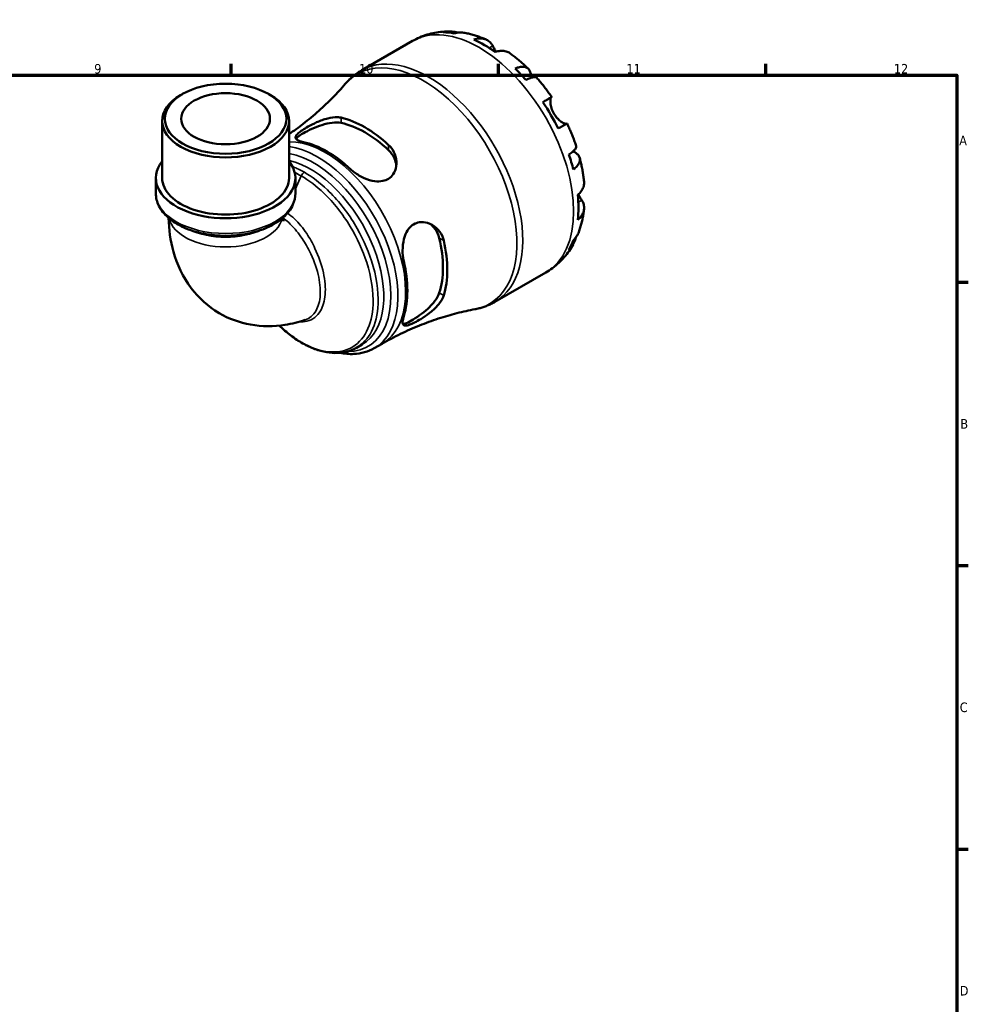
# Model space of a CAD drawing. Header units: millimetres. Extents: x 0 to 902, y 0 to 823.
# Tile 6 of 6: x 575 to 824, y 331 to 588. Entities that reach past the tile are written whole.
import ezdxf

# ---------------------------------------------------------------- set-up
doc = ezdxf.new("R2010")
doc.units = ezdxf.units.MM
for name, color, linetype, lineweight in [('Border (ISO)', 7, 'Continuous', 70), ('Visible (ISO)', 7, 'Continuous', 50), ('Visible Narrow (ISO)', 7, 'Continuous', 35)]:
    doc.layers.add(name, color=color, linetype=linetype, lineweight=lineweight)
doc.styles.add('Note Text (ISO)', font='tahoma.ttf')

# ---------------------------------------------------------------- blocks, each defined once
blk = doc.blocks.new('Borders Default Border')
at = {"layer": 'Border (ISO)'}
for p, q in [((630.75, 574), (630.75, 576.9)), ((700.83, 574), (700.83, 576.9)), ((770.92, 574), (770.92, 576.9)), ((821, 519.75), (823.9, 519.75)), ((821, 445.5), (823.9, 445.5)), ((821, 371.25), (823.9, 371.25))]:
    blk.add_line(p, q, dxfattribs=at)
at = {"layer": 'Border (ISO)', "flags": 128}
blk.add_lwpolyline([(20, 20), (20, 574), (821, 574), (821, 20), (20, 20)], dxfattribs=at)
at = {"layer": 'Border (ISO)', "color": 232, "true_color": 0xca0064, "char_height": 2.5, "attachment_point": 7, "style": 'Note Text (ISO)'}
for s, insert in [('9', (594.88, 574.35)), ('10', (664.29, 574.35)), ('11', (734.37, 574.4)), ('12', (804.46, 574.4)), ('A', (821.59, 555.62)), ('B', (821.89, 481.38)), ('C', (821.73, 407.08)), ('D', (821.73, 332.88))]:
    blk.add_mtext(s, dxfattribs=dict(at, insert=insert))

msp = doc.modelspace()

# ---------------------------------------------------------------- linework, layer by layer
at = {"layer": 'Visible (ISO)'}
for p, q in [((664.984, 575.248), (678.309, 582.921)), ((618.004, 569.009), (617.507, 568.721)), ((640.611, 569.009), (641.108, 568.721)), ((612.683, 547.016), (612.683, 561.977)), ((645.932, 547.016), (645.932, 561.977)), ((611.02, 543.017), (611.02, 547.016)), ((647.594, 543.017), (647.594, 547.016)), ((699.916, 514.587), (713.242, 522.26)), ((663.627, 502.575), (665.097, 503.421)), ((668.284, 502.429), (670.306, 503.594))]:
    msp.add_line(p, q, dxfattribs=at)
for centre, major_axis, ratio, start_param, end_param in [((697.19, 553.405), (-17.365, 30.155), 0.5780931, 5.8300396, 5.9548003), ((697.19, 553.405), (-17.365, 30.155), 0.5780931, 5.3845169, 5.6149248), ((697.19, 553.405), (-17.365, 30.155), 0.5780931, 5.0446414, 5.1694021), ((629.307, 561.977), (-16.625, 0), 0.5758617, 5.5016397, 10.2063236), ((697.19, 553.405), (-17.365, 30.155), 0.5780931, 4.5991188, 4.8295266), ((665.812, 535.336), (15.245, -26.474), 0.5780931, 2.0659342, 2.6503222), ((665.812, 535.336), (14.447, -25.088), 0.5780931, 2.0492686, 2.6669878), ((655.912, 529.635), (-14.847, 25.782), 0.5780931, 5.1994456, 5.7999961), ((697.19, 553.405), (-17.365, 30.155), 0.5780931, 4.2592433, 4.3840039), ((629.307, 547.016), (-18.287, 0), 0.5758617, 5.8534856, 9.8544776), ((629.307, 547.016), (-16.625, 0), 0.5758617, 0, 3.1415927), ((697.19, 553.405), (-17.365, 30.155), 0.5780931, 3.8137206, 4.0441285), ((665.812, 535.336), (14.447, -25.088), 0.5780931, 0.4784723, 1.0961914), ((665.812, 535.336), (15.245, -26.474), 0.5780931, 0.4951378, 1.0795259), ((697.19, 553.405), (17.365, -30.155), 0.5780931, 0.3322525, 0.4570131), ((655.912, 529.635), (-14.847, 25.782), 0.5780931, 3.6286493, 4.2291998)]:
    msp.add_ellipse(centre, major_axis=major_axis, ratio=ratio, start_param=start_param, end_param=end_param, dxfattribs=at)
for major_axis in [(15.925, 0), (11.637, 0)]:
    msp.add_ellipse((629.307, 562.55), major_axis=major_axis, ratio=0.5758617, dxfattribs=at)
for points, knots in [([(678.309, 582.921), (678.915, 583.27), (679.54, 583.584), (680.818, 584.137), (681.471, 584.377), (682.793, 584.781), (683.462, 584.946), (684.805, 585.202), (685.478, 585.293), (686.821, 585.408), (687.49, 585.431), (688.155, 585.423)], [5.49972085, 5.49972085, 5.49972085, 5.49972085, 5.56571751, 5.56571751, 5.63171416, 5.63171416, 5.69771082, 5.69771082, 5.76370747, 5.76370747, 5.82970413, 5.82970413, 5.82970413, 5.82970413]), ([(686.375, 585.187), (686.875, 585.328), (687.389, 585.403), (688.351, 585.436), (688.888, 585.393), (689.639, 585.233), (689.858, 585.173), (690.073, 585.104)], [0.18971835, 0.18971835, 0.18971835, 0.18971835, 0.3698032, 0.3698032, 0.55498435, 0.55498435, 0.63215004, 0.63215004, 0.63215004, 0.63215004]), ([(691.722, 585.084), (691.343, 585.15), (690.958, 585.171), (690.163, 585.134), (689.686, 585.056), (689.209, 584.912)], [5.42317109, 5.42317109, 5.42317109, 5.42317109, 5.5737621, 5.5737621, 5.75384696, 5.75384696, 5.75384696, 5.75384696]), ([(691.722, 585.084), (692.129, 585.013), (692.533, 584.931), (693.335, 584.747), (693.732, 584.645), (694.519, 584.424), (694.91, 584.303), (695.683, 584.046), (696.067, 583.909), (696.826, 583.618), (697.202, 583.464), (697.575, 583.303)], [5.94991793, 5.94991793, 5.94991793, 5.94991793, 5.99193941, 5.99193941, 6.03396089, 6.03396089, 6.07598237, 6.07598237, 6.11800385, 6.11800385, 6.16002533, 6.16002533, 6.16002533, 6.16002533]), ([(694.361, 583.294), (694.813, 583.447), (695.255, 583.54), (696.048, 583.616), (696.472, 583.602), (697.263, 583.444), (697.63, 583.299), (698.248, 582.938), (698.555, 582.686), (699.019, 582.147), (699.194, 581.884), (699.34, 581.61)], [0.18972425, 0.18972425, 0.18972425, 0.18972425, 0.36926522, 0.36926522, 0.55452014, 0.55452014, 0.73977506, 0.73977506, 0.92607912, 0.92607912, 1.06568045, 1.06568045, 1.06568045, 1.06568045]), ([(699.34, 581.61), (699.405, 581.485), (699.477, 581.35), (699.629, 581.071), (699.707, 580.929), (699.895, 580.595), (700.007, 580.401), (700.149, 580.164), (700.17, 580.128), (700.192, 580.093)], [-0.64798358, -0.64798358, -0.64798358, -0.64798358, -0.58129223, -0.58129223, -0.51957432, -0.51957432, -0.44316993, -0.44316993, -0.4297859, -0.4297859, -0.4297859, -0.4297859]), ([(703.867, 579.684), (703.777, 579.749), (703.686, 579.808), (703.287, 580.042), (702.92, 580.186), (702.129, 580.344), (701.705, 580.358), (700.911, 580.282), (700.47, 580.19), (700.018, 580.037)], [5.1737673, 5.1737673, 5.1737673, 5.1737673, 5.22854914, 5.22854914, 5.41380406, 5.41380406, 5.59905898, 5.59905898, 5.77859995, 5.77859995, 5.77859995, 5.77859995]), ([(703.867, 579.684), (704.204, 579.44), (704.538, 579.19), (705.199, 578.679), (705.527, 578.418), (706.174, 577.884), (706.495, 577.611), (707.129, 577.055), (707.443, 576.772), (708.063, 576.196), (708.37, 575.902), (708.673, 575.604)], [0.12660616, 0.12660616, 0.12660616, 0.12660616, 0.16914562, 0.16914562, 0.21168508, 0.21168508, 0.25422453, 0.25422453, 0.29676399, 0.29676399, 0.33930345, 0.33930345, 0.33930345, 0.33930345]), ([(660.666, 571.662), (660.91, 571.945), (661.163, 572.221), (661.688, 572.756), (661.96, 573.015), (662.521, 573.515), (662.81, 573.756), (663.405, 574.218), (663.711, 574.439), (664.337, 574.86), (664.657, 575.059), (664.984, 575.248)], [5.29974363, 5.29974363, 5.29974363, 5.29974363, 5.33973907, 5.33973907, 5.37973452, 5.37973452, 5.41972996, 5.41972996, 5.45972541, 5.45972541, 5.49972085, 5.49972085, 5.49972085, 5.49972085]), ([(705.17, 575.72), (705.601, 575.891), (706.008, 576.01), (706.721, 576.146), (707.089, 576.173), (707.747, 576.112), (708.038, 576.024), (708.5, 575.776), (708.715, 575.594), (709.046, 575.124), (709.161, 574.837), (709.293, 574.24), (709.321, 573.874), (709.293, 573.4), (709.287, 573.33), (709.28, 573.259)], [0.1897184, 0.1897184, 0.1897184, 0.1897184, 0.3698032, 0.3698032, 0.5549844, 0.5549844, 0.7401655, 0.7401655, 0.9258164, 0.9258164, 1.1114673, 1.1114673, 1.2978252, 1.2978252, 1.3296564, 1.3296564, 1.3296564, 1.3296564]), ([(710.878, 573.279), (710.811, 573.354), (710.717, 573.405), (710.455, 573.474), (710.244, 573.479), (709.722, 573.396), (709.411, 573.309), (708.783, 573.083), (708.411, 572.926), (708.005, 572.731)], [5.06842871, 5.06842871, 5.06842871, 5.06842871, 5.20339981, 5.20339981, 5.38858096, 5.38858096, 5.5737621, 5.5737621, 5.75384696, 5.75384696, 5.75384696, 5.75384696]), ([(710.878, 573.279), (711.159, 572.962), (711.436, 572.641), (711.983, 571.991), (712.253, 571.662), (712.784, 570.996), (713.046, 570.659), (713.563, 569.978), (713.817, 569.634), (714.317, 568.939), (714.563, 568.588), (714.805, 568.233)], [0.44562107, 0.44562107, 0.44562107, 0.44562107, 0.48754131, 0.48754131, 0.52946156, 0.52946156, 0.5713818, 0.5713818, 0.61330205, 0.61330205, 0.65522229, 0.65522229, 0.65522229, 0.65522229]), ([(660.666, 571.662), (659.648, 570.48), (658.559, 569.293), (656.242, 566.933), (655.015, 565.761), (652.432, 563.458), (651.076, 562.328), (648.459, 560.295), (647.213, 559.384), (645.932, 558.505)], [5.29974363, 5.29974363, 5.29974363, 5.29974363, 5.33973907, 5.33973907, 5.37973452, 5.37973452, 5.41972996, 5.41972996, 5.45389392, 5.45389392, 5.45389392, 5.45389392]), ([(712.473, 566.899), (712.86, 567.121), (713.202, 567.318), (713.763, 567.64), (714.029, 567.793), (714.444, 568.03), (714.594, 568.115), (714.773, 568.217), (714.819, 568.242), (714.789, 568.222), (714.742, 568.194), (714.668, 568.151)], [0.18972425, 0.18972425, 0.18972425, 0.18972425, 0.36926522, 0.36926522, 0.55452014, 0.55452014, 0.73977506, 0.73977506, 0.92607912, 0.92607912, 1.06568045, 1.06568045, 1.06568045, 1.06568045]), ([(714.668, 568.151), (714.647, 568.138), (714.627, 568.12), (714.569, 568.044), (714.534, 567.968), (714.477, 567.756), (714.454, 567.619), (714.424, 567.224), (714.428, 566.944), (714.501, 566.233), (714.585, 565.793), (714.874, 564.859), (715.082, 564.375), (715.347, 563.917)], [-0.64434498, -0.64434498, -0.64434498, -0.64434498, -0.60308586, -0.60308586, -0.52007987, -0.52007987, -0.43273909, -0.43273909, -0.31000661, -0.31000661, -0.15868997, -0.15868997, 0, 0, 0, 0]), ([(649.69, 556.453), (649.485, 556.498), (649.294, 556.546), (648.594, 556.746), (648.202, 556.919), (647.666, 557.342), (647.572, 557.6), (647.779, 558.153), (648.001, 558.429), (648.64, 559), (649.001, 559.273), (649.872, 559.864), (650.37, 560.172), (651.613, 560.878), (652.37, 561.266), (654.121, 562.047), (655.124, 562.412), (656.985, 562.874), (657.851, 562.987), (658.969, 562.944), (659.291, 562.904), (659.589, 562.836)], [-2.4578268, -2.4578268, -2.4578268, -2.4578268, -2.3666352, -2.3666352, -2.0973585, -2.0973585, -1.7850668, -1.7850668, -1.5391239, -1.5391239, -1.3442775, -1.3442775, -1.1470909, -1.1470909, -0.8924186, -0.8924186, -0.5700865, -0.5700865, -0.2686379, -0.2686379, -0.135989, -0.135989, -0.135989, -0.135989]), ([(715.347, 563.917), (715.495, 563.66), (715.659, 563.414), (716.024, 562.935), (716.225, 562.706), (716.715, 562.212), (717.004, 561.97), (717.538, 561.591), (717.778, 561.451), (718.129, 561.288), (718.254, 561.243), (718.46, 561.193), (718.541, 561.188), (718.61, 561.201), (718.617, 561.202), (718.624, 561.204)], [0, 0, 0, 0, 0.08884908, 0.08884908, 0.18379648, 0.18379648, 0.31419699, 0.31419699, 0.43784665, 0.43784665, 0.52411276, 0.52411276, 0.60765264, 0.60765264, 0.61860221, 0.61860221, 0.61860221, 0.61860221]), ([(647.779, 557.288), (647.868, 557.423), (648.001, 557.57), (648.531, 558.036), (649.063, 558.39), (650.317, 559.112), (651.101, 559.516), (652.784, 560.272), (653.684, 560.623), (655.413, 561.175), (656.365, 561.405), (658.129, 561.62), (658.941, 561.601), (659.589, 561.467)], [1.7750782, 1.7750782, 1.7750782, 1.7750782, 1.9107173, 1.9107173, 2.1767577, 2.1767577, 2.4427981, 2.4427981, 2.7088386, 2.7088386, 2.997392, 2.997392, 3.2859454, 3.2859454, 3.2859454, 3.2859454]), ([(718.805, 561.305), (718.804, 561.305), (718.76, 561.281), (718.594, 561.187), (718.444, 561.102), (718.029, 560.864), (717.763, 560.712), (717.202, 560.39), (716.86, 560.193), (716.473, 559.971)], [5.06966352, 5.06966352, 5.06966352, 5.06966352, 5.22854914, 5.22854914, 5.41380406, 5.41380406, 5.59905898, 5.59905898, 5.77859995, 5.77859995, 5.77859995, 5.77859995]), ([(718.805, 561.305), (718.991, 560.918), (719.172, 560.53), (719.524, 559.749), (719.695, 559.356), (720.027, 558.568), (720.188, 558.173), (720.499, 557.379), (720.649, 556.981), (720.939, 556.182), (721.079, 555.781), (721.213, 555.38)], [0.9155823, 0.9155823, 0.9155823, 0.9155823, 0.95750382, 0.95750382, 0.99942535, 0.99942535, 1.04134687, 1.04134687, 1.08326839, 1.08326839, 1.12518992, 1.12518992, 1.12518992, 1.12518992]), ([(672.034, 555.67), (672.297, 555.427), (672.537, 555.165), (673.275, 554.212), (673.647, 553.45), (674.091, 551.818), (674.145, 550.943), (673.898, 549.355), (673.63, 548.635), (672.887, 547.555), (672.487, 547.16), (671.556, 546.562), (671.048, 546.359), (669.826, 546.101), (669.111, 546.092), (667.458, 546.312), (666.521, 546.602), (664.691, 547.415), (663.802, 547.946), (662.703, 548.783), (662.408, 549.031), (662.135, 549.287)], [-2.480382, -2.480382, -2.480382, -2.480382, -2.3632864, -2.3632864, -2.0797682, -2.0797682, -1.7797913, -1.7797913, -1.5082102, -1.5082102, -1.3050069, -1.3050069, -1.1133462, -1.1133462, -0.8807716, -0.8807716, -0.5859506, -0.5859506, -0.278928, -0.278928, -0.1569413, -0.1569413, -0.1569413, -0.1569413]), ([(719.291, 553.182), (719.665, 553.435), (719.987, 553.677), (720.498, 554.105), (720.73, 554.329), (721.065, 554.736), (721.168, 554.92), (721.241, 555.179), (721.243, 555.285), (721.212, 555.38)], [0.18971835, 0.18971835, 0.18971835, 0.18971835, 0.3698032, 0.3698032, 0.55498435, 0.55498435, 0.7401655, 0.7401655, 0.87574142, 0.87574142, 0.87574142, 0.87574142]), ([(672.034, 554.301), (672.682, 553.688), (673.227, 552.925), (673.827, 551.536), (673.982, 550.94), (674.048, 550.362)], [-1.10918766, -1.10918766, -1.10918766, -1.10918766, -0.82063425, -0.82063425, -0.61981443, -0.61981443, -0.61981443, -0.61981443]), ([(720.374, 554.004), (720.45, 553.97), (720.524, 553.936), (720.957, 553.721), (721.259, 553.515), (721.709, 553.105), (721.898, 552.863), (722.137, 552.345), (722.187, 552.07), (722.169, 551.548), (722.099, 551.255), (721.821, 550.657), (721.612, 550.354), (721.136, 549.807), (720.829, 549.515), (720.465, 549.229)], [4.608911, 4.608911, 4.608911, 4.608911, 4.6457401, 4.6457401, 4.832098, 4.832098, 5.0177489, 5.0177489, 5.2033998, 5.2033998, 5.388581, 5.388581, 5.5737621, 5.5737621, 5.753847, 5.753847, 5.753847, 5.753847]), ([(722.124, 552.307), (722.231, 551.896), (722.332, 551.483), (722.522, 550.658), (722.61, 550.244), (722.775, 549.417), (722.851, 549.003), (722.99, 548.175), (723.053, 547.761), (723.166, 546.933), (723.215, 546.518), (723.258, 546.104)], [1.23147318, 1.23147318, 1.23147318, 1.23147318, 1.27400757, 1.27400757, 1.31654195, 1.31654195, 1.35907633, 1.35907633, 1.40161072, 1.40161072, 1.4441451, 1.4441451, 1.4441451, 1.4441451]), ([(721.632, 542.6), (721.991, 542.913), (722.293, 543.248), (722.757, 543.895), (722.958, 544.268), (723.218, 545.028), (723.277, 545.417), (723.276, 545.88), (723.27, 545.991), (723.258, 546.104)], [0.18972425, 0.18972425, 0.18972425, 0.18972425, 0.36926522, 0.36926522, 0.55452014, 0.55452014, 0.73977506, 0.73977506, 0.79600182, 0.79600182, 0.79600182, 0.79600182]), ([(611.02, 543.017), (611.02, 541.887), (611.3, 540.762), (612.378, 538.593), (613.209, 537.561), (615.38, 535.647), (616.764, 534.786), (619.91, 533.368), (621.68, 532.816), (625.404, 532.08), (627.355, 531.892), (631.254, 531.892), (633.199, 532.079), (636.907, 532.81), (638.667, 533.355), (641.835, 534.774), (643.242, 535.649), (645.521, 537.666), (646.404, 538.809), (647.372, 541.002), (647.594, 542.008), (647.594, 543.017)], [2.3561945, 2.3561945, 2.3561945, 2.3561945, 2.6350505, 2.6350505, 2.935081, 2.935081, 3.262945, 3.262945, 3.5960092, 3.5960092, 3.9269983, 3.9269983, 4.2569695, 4.2569695, 4.5879528, 4.5879528, 4.9210066, 4.9210066, 5.2487666, 5.2487666, 5.4977871, 5.4977871, 5.4977871, 5.4977871]), ([(721.769, 542.722), (721.841, 542.59), (721.913, 542.462), (722.101, 542.135), (722.213, 541.945), (722.43, 541.585), (722.533, 541.418), (722.643, 541.242), (722.659, 541.217), (722.674, 541.193)], [-2.35354239, -2.35354239, -2.35354239, -2.35354239, -2.30519389, -2.30519389, -2.22617552, -2.22617552, -2.14450488, -2.14450488, -2.1308178, -2.1308178, -2.1308178, -2.1308178]), ([(722.674, 541.193), (722.839, 540.931), (722.978, 540.649), (723.212, 539.98), (723.275, 539.59), (723.277, 538.877), (723.218, 538.488), (722.958, 537.727), (722.757, 537.355), (722.293, 536.708), (721.991, 536.373), (721.632, 536.059)], [4.90264375, 4.90264375, 4.90264375, 4.90264375, 5.04224508, 5.04224508, 5.22854914, 5.22854914, 5.41380406, 5.41380406, 5.59905898, 5.59905898, 5.77859995, 5.77859995, 5.77859995, 5.77859995]), ([(614.358, 536.549), (614.433, 533.591), (614.824, 530.618), (616.581, 524.384), (618.073, 521.11), (622.226, 515.613), (624.714, 513.334), (630.147, 510.142), (632.991, 509.124), (638.916, 508.072), (641.981, 508.113), (646.69, 508.847), (648.448, 509.292), (650.138, 509.862)], [3.170216, 3.170216, 3.170216, 3.170216, 3.4149861, 3.4149861, 3.6883795, 3.6883795, 3.923885, 3.923885, 4.1348958, 4.1348958, 4.3639815, 4.3639815, 4.5085598, 4.5085598, 4.5085598, 4.5085598]), ([(644.316, 536.6), (644.334, 536.426), (644.355, 536.276), (644.43, 535.847), (644.487, 535.695), (644.487, 535.695)], [3.25237321, 3.25237321, 3.25237321, 3.25237321, 3.3230817, 3.3230817, 3.49481172, 3.49481172, 3.49481172, 3.49481172]), ([(723.255, 538.842), (723.208, 538.438), (723.154, 538.035), (723.028, 537.232), (722.956, 536.831), (722.794, 536.033), (722.703, 535.635), (722.503, 534.842), (722.394, 534.447), (722.154, 533.661), (722.024, 533.27), (721.883, 532.881)], [1.69401657, 1.69401657, 1.69401657, 1.69401657, 1.73603485, 1.73603485, 1.77805313, 1.77805313, 1.82007142, 1.82007142, 1.8620897, 1.8620897, 1.90410798, 1.90410798, 1.90410798, 1.90410798]), ([(676.008, 525.257), (675.945, 525.53), (675.891, 525.811), (675.717, 526.95), (675.672, 527.848), (675.772, 529.785), (675.95, 530.821), (676.536, 532.51), (676.887, 533.194), (677.703, 534.223), (678.121, 534.599), (679.069, 535.169), (679.585, 535.351), (680.819, 535.54), (681.534, 535.477), (683.085, 535.021), (683.902, 534.548), (685.232, 533.325), (685.761, 532.594), (686.283, 531.396), (686.409, 531.014), (686.498, 530.618)], [-2.4578268, -2.4578268, -2.4578268, -2.4578268, -2.3666352, -2.3666352, -2.0973585, -2.0973585, -1.7850668, -1.7850668, -1.5391239, -1.5391239, -1.3442775, -1.3442775, -1.1470909, -1.1470909, -0.8924186, -0.8924186, -0.5700865, -0.5700865, -0.2686379, -0.2686379, -0.135989, -0.135989, -0.135989, -0.135989]), ([(682.894, 535.028), (683.367, 534.679), (683.811, 534.243), (684.718, 533.022), (685.107, 532.168), (685.314, 531.3)], [2.79488323, 2.79488323, 2.79488323, 2.79488323, 2.99739196, 2.99739196, 3.28594537, 3.28594537, 3.28594537, 3.28594537]), ([(721.081, 531.445), (721.032, 531.213), (720.971, 530.982), (720.73, 530.241), (720.498, 529.756), (719.987, 528.941), (719.665, 528.535), (719.291, 528.173)], [5.30736576, 5.30736576, 5.30736576, 5.30736576, 5.38858096, 5.38858096, 5.5737621, 5.5737621, 5.75384696, 5.75384696, 5.75384696, 5.75384696]), ([(720.465, 530.774), (720.829, 531.114), (721.136, 531.487), (721.571, 532.161), (721.749, 532.512), (721.883, 532.881)], [0.18971835, 0.18971835, 0.18971835, 0.18971835, 0.3698032, 0.3698032, 0.52363054, 0.52363054, 0.52363054, 0.52363054]), ([(720.405, 529.623), (720.078, 529.036), (719.721, 528.461), (718.945, 527.341), (718.525, 526.796), (717.624, 525.749), (717.142, 525.245), (716.119, 524.291), (715.579, 523.84), (714.446, 523.001), (713.854, 522.613), (713.242, 522.26)], [2.02423579, 2.02423579, 2.02423579, 2.02423579, 2.09101427, 2.09101427, 2.15779275, 2.15779275, 2.22457124, 2.22457124, 2.29134972, 2.29134972, 2.3581282, 2.3581282, 2.3581282, 2.3581282]), ([(686.498, 516.229), (686.419, 515.971), (686.312, 515.707), (685.854, 514.793), (685.38, 514.14), (684.188, 512.836), (683.456, 512.188), (681.956, 511.04), (681.197, 510.531), (679.889, 509.74), (679.346, 509.439), (678.362, 508.946), (677.931, 508.755), (677.096, 508.452), (676.73, 508.37), (676.093, 508.381), (675.875, 508.526), (675.664, 509.102), (675.68, 509.544), (675.856, 510.351), (675.924, 510.601), (676.008, 510.868)], [-2.480382, -2.480382, -2.480382, -2.480382, -2.3632864, -2.3632864, -2.0797682, -2.0797682, -1.7797913, -1.7797913, -1.5082102, -1.5082102, -1.3050069, -1.3050069, -1.1133462, -1.1133462, -0.8807716, -0.8807716, -0.5859506, -0.5859506, -0.278928, -0.278928, -0.1569413, -0.1569413, -0.1569413, -0.1569413]), ([(685.314, 516.911), (685.107, 516.281), (684.718, 515.566), (683.652, 514.143), (682.977, 513.432), (681.635, 512.21), (680.882, 511.606), (679.384, 510.528), (678.642, 510.051), (678.015, 509.69), (677.388, 509.329), (676.814, 509.048), (676.143, 508.825), (675.949, 508.784), (675.786, 508.776)], [-1.1091877, -1.1091877, -1.1091877, -1.1091877, -0.8206342, -0.8206342, -0.5320808, -0.5320808, -0.2660404, -0.2660404, 0, 0, 0, 0.2660404, 0.2660404, 0.4021051, 0.4021051, 0.4021051, 0.4021051]), ([(699.916, 514.587), (699.589, 514.399), (699.256, 514.222), (698.578, 513.891), (698.234, 513.738), (697.535, 513.455), (697.182, 513.326), (696.468, 513.092), (696.107, 512.987), (695.381, 512.801), (695.015, 512.72), (694.648, 512.652)], [2.3581282, 2.3581282, 2.3581282, 2.3581282, 2.39812364, 2.39812364, 2.43811909, 2.43811909, 2.47811453, 2.47811453, 2.51810998, 2.51810998, 2.55810542, 2.55810542, 2.55810542, 2.55810542]), ([(670.306, 503.594), (671.895, 504.509), (673.517, 505.369), (676.793, 506.965), (678.448, 507.701), (681.761, 509.043), (683.419, 509.648), (686.707, 510.726), (688.337, 511.199), (691.541, 512.018), (693.115, 512.364), (694.648, 512.652)], [2.3581282, 2.3581282, 2.3581282, 2.3581282, 2.39812364, 2.39812364, 2.43811909, 2.43811909, 2.47811453, 2.47811453, 2.51810998, 2.51810998, 2.55810542, 2.55810542, 2.55810542, 2.55810542]), ([(663.627, 502.575), (662.896, 502.154), (662.112, 501.826), (660.454, 501.359), (659.579, 501.225), (657.743, 501.15), (656.78, 501.219), (654.79, 501.562), (653.761, 501.844), (651.672, 502.618), (650.611, 503.114), (648.495, 504.301), (647.44, 504.994), (645.365, 506.555), (644.345, 507.423), (643.355, 508.367)], [3.9289396, 3.9289396, 3.9289396, 3.9289396, 4.0744659, 4.0744659, 4.2225507, 4.2225507, 4.3765711, 4.3765711, 4.5363918, 4.5363918, 4.6995615, 4.6995615, 4.8638612, 4.8638612, 5.0280697, 5.0280697, 5.0280697, 5.0280697]), ([(668.284, 502.429), (666.69, 501.512), (664.865, 501.008), (661.765, 500.88), (660.558, 500.984), (659.33, 501.232)], [2.3581282, 2.3581282, 2.3581282, 2.3581282, 2.65134297, 2.65134297, 2.8287486, 2.8287486, 2.8287486, 2.8287486])]:
    msp.add_open_spline(points, degree=3, knots=knots, dxfattribs=at)
at = {"layer": 'Visible Narrow (ISO)'}
for p, q in [((699.34, 581.61), (698.445, 581.094)), ((714.668, 568.151), (712.479, 566.89)), ((659.589, 561.467), (659.589, 562.836)), ((672.034, 555.67), (672.034, 554.301)), ((649.139, 547.569), (647.594, 544.15)), ((722.674, 541.193), (721.765, 540.67)), ((685.314, 531.3), (686.498, 530.618)), ((686.498, 516.229), (685.314, 516.911))]:
    msp.add_line(p, q, dxfattribs=at)
for centre, major_axis, ratio, start_param, end_param in [((695.775, 552.591), (-17.466, 30.33), 0.5780931, 3.1415927, 6.2831853), ((682.45, 544.917), (17.466, -30.33), 0.5780931, 0, 3.1415927), ((681.114, 544.148), (-17.336, 30.105), 0.5780931, 2.9416154, 6.4831625), ((655.46, 529.374), (-14.846, 25.781), 0.5780931, 3.1415927, 5.96976), ((653.437, 528.21), (14.846, -25.781), 0.5780931, 0, 2.7229542), ((652.455, 527.644), (14.235, -24.719), 0.5780931, 5.9526879, 8.9706488), ((651.473, 527.079), (13.624, -23.658), 0.5780931, 0, 2.6492703), ((649.948, 547.375), (-0.699, -1.213), 0.5780931, 3.9250571, 4.8810439), ((629.307, 543.017), (18.287, 0), 0.5758617, 3.1415927, 6.2831853), ((629.307, 537.586), (14.962, 0), 0.5758617, 3.2739828, 6.1507951), ((629.307, 540.126), (14.962, 0), 0.5758617, 4.0156675, 5.4091104)]:
    msp.add_ellipse(centre, major_axis=major_axis, ratio=ratio, start_param=start_param, end_param=end_param, dxfattribs=at)
for points, knots in [([(649.948, 548.52), (649.283, 548.903), (648.618, 549.246), (647.581, 549.719), (647.206, 549.877), (646.834, 550.021)], [-7.85398163, -7.85398163, -7.85398163, -7.85398163, -7.75059331, -7.75059331, -7.6918887, -7.6918887, -7.6918887, -7.6918887]), ([(649.139, 547.569), (651.144, 546.415), (653.148, 544.887), (657.619, 540.599), (660, 537.595), (663.799, 531.31), (665.278, 528.072), (667.53, 521.013), (668.099, 517.206), (667.833, 511.167), (667.256, 508.772), (665.246, 504.857), (663.791, 503.36), (659.73, 501.307), (656.915, 501.135), (651.228, 502.696), (648.406, 504.206), (644.91, 506.974), (644.135, 507.649), (643.375, 508.37)], [1.5707963, 1.5707963, 1.5707963, 1.5707963, 1.8891244, 1.8891244, 2.3191847, 2.3191847, 2.7154759, 2.7154759, 3.1901002, 3.1901002, 3.5703453, 3.5703453, 3.9597629, 3.9597629, 4.4572706, 4.4572706, 4.8970983, 4.8970983, 5.0244506, 5.0244506, 5.0244506, 5.0244506]), ([(663.627, 502.575), (665.26, 503.516), (666.599, 504.968), (668.572, 508.827), (669.158, 511.285), (669.419, 517.481), (668.825, 521.383), (666.5, 528.611), (664.975, 531.923), (661.069, 538.344), (658.625, 541.409), (654.046, 545.781), (651.996, 547.34), (649.948, 548.52)], [-3.9289396, -3.9289396, -3.9289396, -3.9289396, -3.5703453, -3.5703453, -3.1901002, -3.1901002, -2.7154759, -2.7154759, -2.3191847, -2.3191847, -1.8891244, -1.8891244, -1.5707963, -1.5707963, -1.5707963, -1.5707963]), ([(644.318, 536.582), (644.833, 536.224), (645.342, 535.813), (646.997, 534.299), (648.087, 533.005), (649.882, 530.424), (650.622, 529.172), (652.282, 525.879), (653.066, 523.792), (654.02, 519.863), (654.216, 518.012), (654.014, 514.788), (653.641, 513.397), (652.329, 511.11), (651.342, 510.269), (650.137, 509.862)], [-3.0632497, -3.0632497, -3.0632497, -3.0632497, -2.9200676, -2.9200676, -2.5876471, -2.5876471, -2.310647, -2.310647, -1.8767337, -1.8767337, -1.4638141, -1.4638141, -1.0699054, -1.0699054, -0.6424518, -0.6424518, -0.6424518, -0.6424518]), ([(648.589, 509.384), (649.307, 509.32), (649.994, 509.363), (652.128, 509.869), (653.355, 510.816), (654.861, 513.387), (655.273, 514.851), (655.546, 518.246), (655.379, 520.194), (654.478, 524.32), (653.719, 526.507), (652.097, 529.942), (651.371, 531.244), (649.596, 533.92), (648.509, 535.255), (646.744, 536.898), (646.133, 537.385), (645.51, 537.798)], [0.3821763, 0.3821763, 0.3821763, 0.3821763, 0.5878024, 0.5878024, 1.0699054, 1.0699054, 1.4638141, 1.4638141, 1.8767337, 1.8767337, 2.310647, 2.310647, 2.5876471, 2.5876471, 2.9200676, 2.9200676, 3.0870534, 3.0870534, 3.0870534, 3.0870534])]:
    msp.add_open_spline(points, degree=3, knots=knots, dxfattribs=at)
msp.add_open_spline([(647.42, 548.469), (647.991, 548.2), (648.565, 547.9), (649.139, 547.569)], degree=3, dxfattribs=at)

# ---------------------------------------------------------------- block references
msp.add_blockref('Borders Default Border', (0, 0))

doc.saveas('drawing.dxf')
